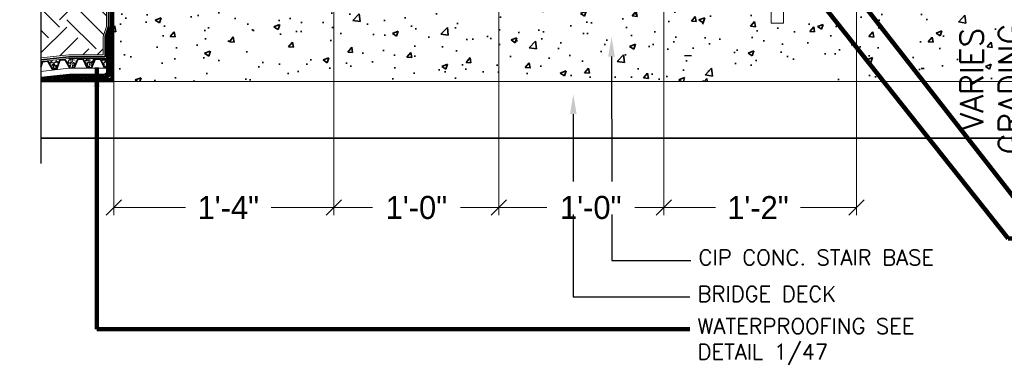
# Model space of a CAD drawing. Extents: x 1828566 to 1828596, y 711482 to 711702.
# Tile 12 of 20: x 1828581.59 to 1828587.55, y 711678.97 to 711681.06. Entities that reach past the tile are written whole.
import ezdxf

# ---------------------------------------------------------------- set-up
doc = ezdxf.new("R2010")
doc.units = 0
doc.header["$LTSCALE"] = 0.6666666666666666
doc.header["$MEASUREMENT"] = 0
doc.layers.get('0').update_dxf_attribs({"lineweight": 9})
doc.layers.get('Defpoints').update_dxf_attribs({"lineweight": 9})
for name, color, linetype, lineweight in [('SC_Scratch3', 7, 'Continuous', 35), ('SC_Scratch6', 15, 'Continuous', 18), ('SC_Scratch8', 55, 'Continuous', 18), ('SH_Text', 7, 'Continuous', 25), ('VG_P_Cells', 3, 'Continuous', 18), ('VG_P_Text', 7, 'Continuous', 25)]:
    doc.layers.add(name, color=color, linetype=linetype, lineweight=lineweight)
doc.layers.add('SC_Scratch7', color=252, linetype='Continuous', lineweight=18, transparency=0.5)
doc.styles.add('Slanted-Normal LS 0.50', font='font31.shx', dxfattribs={"height": 0.14})
doc.styles.add('Slanted-Normal LS 0.50_0', font='font31.shx')
doc.styles.add('Style-font30', font='font31.shx')
doc.dimstyles.new('(IN) 1.5-Leader', dxfattribs={"dimscale": 8, "dimtxt": 0.01083331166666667, "dimasz": 0.01499997, "dimexe": 0.006666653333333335, "dimexo": 0.004166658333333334, "dimgap": 0.001666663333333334, "dimtad": 1, "dimdec": 1, "dimlfac": 12.000024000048, "dimzin": 3, "dimdsep": 46, "dimlunit": 4, "dimtxsty": 'Style-font30', "dimblk": 'Arrowhead', "dimcen": 0.004166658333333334, "dimclrd": 256, "dimclre": 256, "dimclrt": 133, "dimadec": 0, "dimazin": 0, "dimtfac": 1, "dimtdec": 1, "dimtofl": 0, "dimtmove": 0, "dimatfit": 3, "dimfxl": 1, "dimfrac": 2, "dimtolj": 1, "dimtzin": 3, "dimlwd": -1, "dimlwe": -1, "dimarcsym": 0})
doc.dimstyles.new('Fract  Slanted', dxfattribs={"dimscale": 0.6666666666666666, "dimtxt": 0.14, "dimasz": 0.14, "dimexe": 0.07, "dimexo": 0.07, "dimgap": 0.07, "dimtad": 1, "dimdec": 3, "dimlfac": 12, "dimzin": 3, "dimdsep": 46, "dimlunit": 4, "dimtxsty": 'Slanted-Normal LS 0.50_0', "dimblk": 'OBLIQUE', "dimcen": 0.09, "dimclrd": 97, "dimclre": 97, "dimclrt": 256, "dimaunit": 1, "dimadec": 4, "dimazin": 3, "dimtfac": 1, "dimtdec": 3, "dimtofl": 0, "dimtmove": 2, "dimatfit": 1, "dimfxl": 1, "dimfrac": 1, "dimtzin": 3, "dimlwd": 0, "dimlwe": 0, "dimarcsym": 0})

# ---------------------------------------------------------------- blocks, each defined once
blk = doc.blocks.new('_Oblique')
at = {"color": 0, "linetype": 'ByBlock', "lineweight": -2}
blk.add_line((-0.5, -0.5), (0.5, 0.5), dxfattribs=at)
blk = doc.blocks.new('*D30')
at = {"layer": 'Defpoints', "color": 0, "transparency": 16777216}
for p in [(1828586.998370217, 711681.9219396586), (1828586.741529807, 711681.4645236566), (1828587.472878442, 711681.4645236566)]:
    blk.add_point(p, dxfattribs=at)
at = {"layer": 'VG_P_Text', "color": 97, "lineweight": 0, "transparency": 16777216}
for p, q in [((1828587.472878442, 711681.9219396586), (1828587.472878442, 711682.015272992)), ((1828587.045036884, 711681.9219396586), (1828587.519545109, 711681.9219396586)), ((1828586.788196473, 711681.4645236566), (1828587.519545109, 711681.4645236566)), ((1828587.472878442, 711681.4645236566), (1828587.472878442, 711681.3711903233))]:
    blk.add_line(p, q, dxfattribs=at)
at = {"layer": 'VG_P_Text', "color": 97, "lineweight": 0, "transparency": 16777216, "xscale": 0.09333333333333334, "yscale": 0.09333333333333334, "zscale": 0.09333333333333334}
for p, rotation in [((1828587.472878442, 711681.9219396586), 270), ((1828587.472878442, 711681.4645236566), 90)]:
    blk.add_blockref('_Oblique', p, dxfattribs=dict(at, rotation=rotation))
at = {"layer": 'VG_P_Text', "transparency": 16777216, "insert": (1828587.47287844, 711680.9186517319), "char_height": 0.14, "attachment_point": 5, "rotation": 90, "style": 'Slanted-Normal LS 0.50'}
blk.add_mtext('\\Fsimplex;VARIES SEE\\PGRADING PLAN', dxfattribs=at)
blk = doc.blocks.new('Arrowhead')
blk.add_line((0, 0), (-0.02116666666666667, 0))
at = {"flags": 128}
blk.add_lwpolyline([(-0.005291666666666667, 0.01058333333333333), (0, 0), (-0.005291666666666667, -0.01058333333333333)], dxfattribs=at)
blk = doc.blocks.new('*D18')
at = {"layer": 'Defpoints', "color": 0, "transparency": 16777216}
for p in [(1828584.491534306, 711681.8386064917), (1828585.491532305, 711681.255274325), (1828585.491532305, 711679.9172077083)]:
    blk.add_point(p, dxfattribs=at)
at = {"layer": 'VG_P_Text', "color": 97, "lineweight": 0, "transparency": 16777216}
for p, q in [((1828584.491534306, 711681.791939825), (1828584.491534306, 711679.8705410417)), ((1828585.491532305, 711681.2086076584), (1828585.491532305, 711679.8705410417)), ((1828584.491534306, 711679.9172077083), (1828584.781987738, 711679.9172077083)), ((1828585.491532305, 711679.9172077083), (1828585.31441198, 711679.9172077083))]:
    blk.add_line(p, q, dxfattribs=at)
at = {"layer": 'VG_P_Text', "color": 97, "lineweight": 0, "transparency": 16777216, "xscale": 0.09333333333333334, "yscale": 0.09333333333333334, "zscale": 0.09333333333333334, "rotation": 180}
blk.add_blockref('_Oblique', (1828584.491534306, 711679.9172077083), dxfattribs=at)
at = {"layer": 'VG_P_Text', "color": 97, "lineweight": 0, "transparency": 16777216, "xscale": 0.09333333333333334, "yscale": 0.09333333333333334, "zscale": 0.09333333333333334}
blk.add_blockref('_Oblique', (1828585.491532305, 711679.9172077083), dxfattribs=at)
at = {"layer": 'VG_P_Text', "transparency": 16777216, "insert": (1828585.048199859, 711679.9172077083), "char_height": 0.14, "attachment_point": 5, "style": 'Slanted-Normal LS 0.50'}
blk.add_mtext('\\Ffont30;1\'-0"', dxfattribs=at)
blk = doc.blocks.new('*D19')
at = {"layer": 'Defpoints', "color": 0, "transparency": 16777216}
for p in [(1828582.158197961, 711682.3052722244), (1828583.491536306, 711682.3386054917), (1828582.158197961, 711679.9172077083)]:
    blk.add_point(p, dxfattribs=at)
at = {"layer": 'VG_P_Text', "color": 97, "lineweight": 0, "transparency": 16777216}
for p, q in [((1828582.158197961, 711682.2586055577), (1828582.158197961, 711679.8705410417)), ((1828583.491536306, 711682.291938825), (1828583.491536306, 711679.8705410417)), ((1828582.158197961, 711679.9172077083), (1828582.591685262, 711679.9172077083)), ((1828583.491536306, 711679.9172077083), (1828583.111382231, 711679.9172077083))]:
    blk.add_line(p, q, dxfattribs=at)
at = {"layer": 'VG_P_Text', "color": 97, "lineweight": 0, "transparency": 16777216, "xscale": 0.09333333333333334, "yscale": 0.09333333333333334, "zscale": 0.09333333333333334, "rotation": 180}
blk.add_blockref('_Oblique', (1828582.158197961, 711679.9172077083), dxfattribs=at)
at = {"layer": 'VG_P_Text', "color": 97, "lineweight": 0, "transparency": 16777216, "xscale": 0.09333333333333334, "yscale": 0.09333333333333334, "zscale": 0.09333333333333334}
blk.add_blockref('_Oblique', (1828583.491536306, 711679.9172077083), dxfattribs=at)
at = {"layer": 'VG_P_Text', "transparency": 16777216, "insert": (1828582.851533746, 711679.9172077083), "char_height": 0.14, "attachment_point": 5, "style": 'Slanted-Normal LS 0.50'}
blk.add_mtext('\\Ffont30;1\'-4"', dxfattribs=at)
blk = doc.blocks.new('*D52')
at = {"layer": 'Defpoints', "color": 0, "transparency": 16777216}
for p in [(1828586.658196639, 711681.2969409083), (1828585.491532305, 711681.255274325), (1828586.658196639, 711679.9172077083)]:
    blk.add_point(p, dxfattribs=at)
at = {"layer": 'VG_P_Text', "color": 97, "lineweight": 0, "transparency": 16777216}
for p, q in [((1828586.658196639, 711681.2502742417), (1828586.658196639, 711679.8705410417)), ((1828585.491532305, 711681.2086076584), (1828585.491532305, 711679.8705410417)), ((1828585.491532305, 711679.9172077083), (1828585.803615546, 711679.9172077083)), ((1828586.658196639, 711679.9172077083), (1828586.319070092, 711679.9172077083))]:
    blk.add_line(p, q, dxfattribs=at)
at = {"layer": 'VG_P_Text', "color": 97, "lineweight": 0, "transparency": 16777216, "xscale": 0.09333333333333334, "yscale": 0.09333333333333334, "zscale": 0.09333333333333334, "rotation": 180}
blk.add_blockref('_Oblique', (1828585.491532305, 711679.9172077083), dxfattribs=at)
at = {"layer": 'VG_P_Text', "color": 97, "lineweight": 0, "transparency": 16777216, "xscale": 0.09333333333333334, "yscale": 0.09333333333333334, "zscale": 0.09333333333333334}
blk.add_blockref('_Oblique', (1828586.658196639, 711679.9172077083), dxfattribs=at)
at = {"layer": 'VG_P_Text', "transparency": 16777216, "insert": (1828586.061342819, 711679.9172077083), "char_height": 0.14, "attachment_point": 5, "style": 'Slanted-Normal LS 0.50'}
blk.add_mtext('\\Ffont30;1\'-2"', dxfattribs=at)
blk = doc.blocks.new('*D55')
at = {"layer": 'Defpoints', "color": 0, "transparency": 16777216}
for p in [(1828583.491536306, 711682.4219386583), (1828584.491534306, 711681.880273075), (1828584.491534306, 711679.9172077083)]:
    blk.add_point(p, dxfattribs=at)
at = {"layer": 'VG_P_Text', "color": 97, "lineweight": 0, "transparency": 16777216}
for p, q in [((1828583.491536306, 711682.3752719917), (1828583.491536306, 711679.8705410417)), ((1828584.491534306, 711681.8336064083), (1828584.491534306, 711679.8705410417)), ((1828583.491536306, 711679.9172077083), (1828583.725323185, 711679.9172077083)), ((1828584.491534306, 711679.9172077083), (1828584.257747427, 711679.9172077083))]:
    blk.add_line(p, q, dxfattribs=at)
at = {"layer": 'VG_P_Text', "color": 97, "lineweight": 0, "transparency": 16777216, "xscale": 0.09333333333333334, "yscale": 0.09333333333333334, "zscale": 0.09333333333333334, "rotation": 180}
blk.add_blockref('_Oblique', (1828583.491536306, 711679.9172077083), dxfattribs=at)
at = {"layer": 'VG_P_Text', "color": 97, "lineweight": 0, "transparency": 16777216, "xscale": 0.09333333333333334, "yscale": 0.09333333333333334, "zscale": 0.09333333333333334}
blk.add_blockref('_Oblique', (1828584.491534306, 711679.9172077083), dxfattribs=at)
at = {"layer": 'VG_P_Text', "transparency": 16777216, "insert": (1828583.991535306, 711679.9172077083), "char_height": 0.14, "attachment_point": 5, "style": 'Slanted-Normal LS 0.50'}
blk.add_mtext('\\Ffont30;1\'-0"', dxfattribs=at)

msp = doc.modelspace()

# ---------------------------------------------------------------- hatches: boundary and pattern name
at = {"layer": 'SC_Scratch3'}
h = msp.add_hatch(dxfattribs=at)
h.set_pattern_fill('ANSI37', color=256, style=0, pattern_type=2)
h.set_pattern_definition([(45, (1828639.621770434, 711674.4063681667), (-0.005524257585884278, 0.005524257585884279), []), (135, (1828639.621770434, 711674.4063681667), (-0.005524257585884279, -0.005524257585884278), [])])
h.paths.add_polyline_path([(1828582.142572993, 711680.9489332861), (1828582.142572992, 711680.7093504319, -0.414213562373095), (1828582.132156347, 711680.6989337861), (1828581.892573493, 711680.6989337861), (1828581.892573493, 711680.7093504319), (1828582.121739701, 711680.7093504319, 0.4142135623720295), (1828582.132156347, 711680.7197670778), (1828582.132156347, 711680.9489332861)], flags=16)
h.paths.add_polyline_path([(1828581.716267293, 711680.705815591), (1828581.716267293, 711680.6833088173), (1828582.158197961, 711680.6833088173), (1828582.158205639, 711683.3386034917), (1828582.136763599, 711683.3161729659), (1828582.136755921, 711681.0162207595), (1828582.116531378, 711680.9558673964), (1828582.116531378, 711680.7458086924, -0.414213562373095), (1828582.095698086, 711680.7249754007), (1828581.88870558, 711680.7249754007)])
h = msp.add_hatch(dxfattribs=at)
h.set_pattern_fill('AR-CONC', color=256, style=0, pattern_type=2)
h.set_pattern_definition([(49.99999999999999, (1828587.809091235, 711680.8603179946), (0.3586306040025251, -0.03137586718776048), [0.0375, -0.4125]), (355, (1828587.809091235, 711680.8603179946), (-0.06937609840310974, 0.3760956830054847), [0.03, -0.33]), (100.451444, (1828587.838977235, 711680.8577029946), (0.2892541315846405, 0.3447195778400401), [0.03186999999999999, -0.350571]), (46.18420000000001, (1828587.809091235, 711680.9603179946), (0.5336202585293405, -0.08275963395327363), [0.05625, -0.61875]), (96.63563499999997, (1828587.853559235, 711680.9534209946), (0.4673305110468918, 0.4870591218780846), [0.04780499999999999, -0.5258569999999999]), (351.184164, (1828587.809091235, 711680.9603179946), (0.4673312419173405, 0.4870593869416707), [0.04499999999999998, -0.4949999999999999]), (21, (1828587.859091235, 711680.9353179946), (0.2984540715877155, -0.2013095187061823), [0.0375, -0.4125]), (326.0000000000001, (1828587.859091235, 711680.9353179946), (0.1216571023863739, 0.3625748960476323), [0.03, -0.33]), (71.45144499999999, (1828587.883962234, 711680.9185419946), (0.4201107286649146, 0.1612653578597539), [0.03187, -0.350571]), (37.50000000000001, (1828587.809091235, 711680.8603179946), (0.006079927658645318, 0.1664469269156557), [0, -0.326, 0, -0.335, 0, -0.33125]), (7.499999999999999, (1828587.809091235, 711680.8603179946), (0.1315347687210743, 0.1972058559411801), [0, -0.191, 0, -0.3185, 0, -0.12625]), (327.5, (1828587.697591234, 711680.8603179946), (0.2669112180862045, -0.01127743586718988), [0, -0.125, 0, -0.39, 0, -0.5175]), (317.5, (1828587.647591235, 711680.8603179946), (0.291593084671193, 0.05005249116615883), [0, -0.1625, 0, -0.259, 0, -0.3675])])
h.paths.add_polyline_path([(1828585.173926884, 711680.8335662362), (1828585.153926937, 711680.8335432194), (1828585.173788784, 711680.9535659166), (1828585.193926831, 711680.8335892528)], flags=16)
h.paths.add_polyline_path([(1828582.158197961, 711682.9219376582), (1828582.158197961, 711681.3386074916)], flags=16)
edge = h.paths.add_edge_path()
edge.add_arc((1828582.095698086, 711680.7458086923), 0.02083329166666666, 270.0000000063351, 359.99999895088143, ccw=False)
edge.add_line((1828582.095698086, 711680.7249754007), (1828581.88870558, 711680.7249754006))
edge.add_line((1828581.88870558, 711680.7249754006), (1828581.716267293, 711680.7058155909))
edge.add_line((1828581.716267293, 711680.7058155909), (1828581.716267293, 711680.6833088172))
edge.add_line((1828581.716267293, 711680.6833088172), (1828582.158197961, 711680.6833088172))
edge.add_line((1828582.158197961, 711680.6833088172), (1828585.174099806, 711680.6833088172))
edge.add_line((1828585.174099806, 711680.6833088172), (1828588.615781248, 711680.6833088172))
edge.add_line((1828588.615781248, 711680.6833088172), (1828588.615781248, 711681.1103643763))
edge.add_line((1828588.615781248, 711681.1103643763), (1828588.307947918, 711681.1103643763))
edge.add_line((1828588.307947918, 711681.1103643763), (1828588.307947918, 711681.0895032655))
edge.add_line((1828588.307947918, 711681.0895032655), (1828588.282920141, 711681.0895032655))
edge.add_line((1828588.282920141, 711681.0895032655), (1828588.282920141, 711681.1729199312))
edge.add_line((1828588.282920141, 711681.1729199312), (1828588.307947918, 711681.1729199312))
edge.add_line((1828588.307947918, 711681.1729199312), (1828588.307947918, 711681.1520865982))
edge.add_line((1828588.307947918, 711681.1520865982), (1828588.615781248, 711681.1520865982))
edge.add_line((1828588.615781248, 711681.1520865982), (1828588.615781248, 711681.3811976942))
edge.add_line((1828588.615781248, 711681.3811976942), (1828588.092808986, 711681.3808488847))
edge.add_line((1828588.092808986, 711681.3808488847), (1828588.092809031, 711681.3807811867))
edge.add_line((1828588.092809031, 711681.3807811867), (1828588.092809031, 711681.0753645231))
edge.add_line((1828588.092809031, 711681.0753645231), (1828588.092807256, 711681.0750312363))
edge.add_line((1828588.092807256, 711681.0750312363), (1828588.113670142, 711681.0749200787))
edge.add_line((1828588.113670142, 711681.0749200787), (1828588.113670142, 711681.0498923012))
edge.add_line((1828588.113670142, 711681.0498923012), (1828588.030253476, 711681.0503367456))
edge.add_line((1828588.030253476, 711681.0503367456), (1828588.030253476, 711681.0753645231))
edge.add_line((1828588.030253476, 711681.0753645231), (1828588.051086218, 711681.0752535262))
edge.add_line((1828588.051086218, 711681.0752535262), (1828588.05108681, 711681.0753645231))
edge.add_line((1828588.05108681, 711681.0753645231), (1828588.05108681, 711681.3807811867))
edge.add_line((1828588.05108681, 711681.3807811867), (1828588.051086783, 711681.380821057))
edge.add_line((1828588.051086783, 711681.380821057), (1828587.991309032, 711681.3807811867))
edge.add_line((1828587.991309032, 711681.3807811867), (1828587.991309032, 711681.4227710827))
edge.add_line((1828587.991309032, 711681.4227710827), (1828587.991309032, 711681.4641145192))
edge.add_line((1828587.991309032, 711681.4641145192), (1828587.991309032, 711681.4645236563))
edge.add_line((1828587.991309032, 711681.4645236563), (1828587.658194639, 711681.4645236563))
edge.add_line((1828587.658194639, 711681.4645236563), (1828586.658196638, 711681.4645236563))
edge.add_line((1828586.658196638, 711681.4645236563), (1828586.658196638, 711681.380274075))
edge.add_line((1828586.658196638, 711681.380274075), (1828586.658196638, 711681.2969409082))
edge.add_line((1828586.658196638, 711681.2969409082), (1828586.591943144, 711681.2969409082))
edge.add_line((1828586.591943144, 711681.2969409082), (1828586.512856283, 711681.2969409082))
edge.add_line((1828586.512856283, 711681.2969409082), (1828586.215068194, 711681.2969409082))
edge.add_line((1828586.215068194, 711681.2969409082), (1828586.215068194, 711681.0370288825))
edge.add_line((1828586.215068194, 711681.0370288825), (1828586.142235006, 711681.0370288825))
edge.add_line((1828586.142235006, 711681.0370288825), (1828586.142235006, 711681.2969409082))
edge.add_line((1828586.142235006, 711681.2969409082), (1828585.720205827, 711681.2969409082))
edge.add_line((1828585.720205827, 711681.2969409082), (1828585.641118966, 711681.2969409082))
edge.add_line((1828585.641118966, 711681.2969409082), (1828585.491532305, 711681.2969409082))
edge.add_line((1828585.491532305, 711681.2969409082), (1828585.491532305, 711681.880273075))
edge.add_line((1828585.491532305, 711681.880273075), (1828585.425278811, 711681.880273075))
edge.add_line((1828585.425278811, 711681.880273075), (1828585.34619195, 711681.880273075))
edge.add_line((1828585.34619195, 711681.880273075), (1828585.111283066, 711681.880273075))
edge.add_line((1828585.111283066, 711681.880273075), (1828585.111283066, 711681.6094402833))
edge.add_line((1828585.111283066, 711681.6094402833), (1828585.038449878, 711681.6094402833))
edge.add_line((1828585.038449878, 711681.6094402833), (1828585.038449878, 711681.880273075))
edge.add_line((1828585.038449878, 711681.880273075), (1828584.720207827, 711681.880273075))
edge.add_line((1828584.720207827, 711681.880273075), (1828584.641120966, 711681.880273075))
edge.add_line((1828584.641120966, 711681.880273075), (1828584.491534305, 711681.880273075))
edge.add_line((1828584.491534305, 711681.880273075), (1828584.491534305, 711682.4219386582))
edge.add_line((1828584.491534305, 711682.4219386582), (1828584.425280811, 711682.4219386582))
edge.add_line((1828584.425280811, 711682.4219386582), (1828584.34619395, 711682.4219386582))
edge.add_line((1828584.34619395, 711682.4219386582), (1828584.111285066, 711682.4219386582))
edge.add_line((1828584.111285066, 711682.4219386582), (1828584.111285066, 711682.1761058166))
edge.add_line((1828584.111285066, 711682.1761058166), (1828584.038451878, 711682.1761058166))
edge.add_line((1828584.038451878, 711682.1761058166), (1828584.038451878, 711682.4219386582))
edge.add_line((1828584.038451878, 711682.4219386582), (1828583.720209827, 711682.4219386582))
edge.add_line((1828583.720209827, 711682.4219386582), (1828583.641122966, 711682.4219386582))
edge.add_line((1828583.641122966, 711682.4219386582), (1828583.491536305, 711682.4219386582))
edge.add_line((1828583.491536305, 711682.4219386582), (1828583.491536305, 711682.9636042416))
edge.add_line((1828583.491536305, 711682.9636042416), (1828583.425282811, 711682.9636042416))
edge.add_line((1828583.425282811, 711682.9636042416), (1828583.34619595, 711682.9636042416))
edge.add_line((1828583.34619595, 711682.9636042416), (1828582.99122739, 711682.9636042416))
edge.add_line((1828582.99122739, 711682.9636042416), (1828582.99122739, 711682.6094382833))
edge.add_line((1828582.99122739, 711682.6094382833), (1828582.918394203, 711682.6094382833))
edge.add_line((1828582.918394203, 711682.6094382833), (1828582.918394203, 711682.9636042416))
edge.add_line((1828582.918394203, 711682.9636042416), (1828582.345212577, 711682.9636042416))
edge.add_line((1828582.345212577, 711682.9636042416), (1828582.266125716, 711682.9636042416))
edge.add_line((1828582.266125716, 711682.9636042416), (1828582.158197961, 711682.9636042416))
edge.add_line((1828582.158197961, 711682.9636042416), (1828582.158197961, 711683.0469374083))
edge.add_line((1828582.158197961, 711683.0469374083), (1828582.158197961, 711683.2328397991))
edge.add_line((1828582.158197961, 711683.2328397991), (1828582.13676332, 711683.2328397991))
edge.add_line((1828582.13676332, 711683.2328397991), (1828582.136755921, 711681.0162207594))
edge.add_line((1828582.136755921, 711681.0162207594), (1828582.116531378, 711680.9558673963))
edge.add_line((1828582.116531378, 711680.9558673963), (1828582.116531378, 711680.7483086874))
edge.add_line((1828582.116531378, 711680.7483086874), (1828582.116531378, 711680.7470586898))
edge.add_line((1828582.116531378, 711680.7470586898), (1828582.116531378, 711680.745808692))
at = {"layer": 'SC_Scratch6'}
h = msp.add_hatch(dxfattribs=at)
h.set_pattern_fill('GRAVEL', color=256, style=0, pattern_type=2)
h.set_pattern_definition([(228.012788, (1828581.844347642, 711680.8398479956), (-0.3999998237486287, -0.4499998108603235), [0.006726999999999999, -0.665954]), (184.969741, (1828581.839847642, 711680.8348479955), (0.6000001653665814, 0.05000001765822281), [0.011543, -1.142795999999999]), (132.510447, (1828581.828347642, 711680.8338479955), (0.4999999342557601, -0.5499999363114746), [0.008138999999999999, -0.8058019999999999]), (267.273689, (1828581.808847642, 711680.8213479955), (0.04999998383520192, 0.9999996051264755), [0.010512, -1.040678]), (292.833654, (1828581.808347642, 711680.8108479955), (-0.2499998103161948, 0.5999995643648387), [0.010308, -1.020469]), (357.2736889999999, (1828581.812347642, 711680.8013479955), (-0.9999996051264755, 0.04999998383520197), [0.010512, -1.040678]), (37.69424000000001, (1828581.822847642, 711680.8008479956), (-0.650000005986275, -0.4999999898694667), [0.013901, -1.376242]), (72.255328, (1828581.833847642, 711680.8093479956), (0.3499999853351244, 1.09999993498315), [0.013124, -1.299316]), (121.429566, (1828581.837847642, 711680.8218479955), (-0.3999999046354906, 0.6499998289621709), [0.010548, -1.044204]), (175.236358, (1828581.832347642, 711680.8308479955), (0.5499995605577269, -0.04999996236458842), [0.012042, -0.5900380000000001]), (222.397438, (1828581.820347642, 711680.8318479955), (-0.5999996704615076, -0.5499996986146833), [0.015572, -1.541669]), (138.814075, (1828581.858347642, 711680.8208479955), (-0.349999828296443, 0.2999998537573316), [0.005315, -0.526192]), (171.469234, (1828581.854347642, 711680.8243479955), (0.650000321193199, -0.1000000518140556), [0.010112, -1.001076]), (225, (1828581.844347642, 711680.8258479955), (-6.938893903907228e-18, -0.0499999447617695), [0.007070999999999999, -0.06364]), (203.198591, (1828581.840847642, 711680.8318479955), (0.2499998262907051, 0.09999992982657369), [0.003808, -0.376981]), (291.801409, (1828581.837347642, 711680.8303479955), (-0.04999998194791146, 0.1499999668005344), [0.005385, -0.263873]), (30.963757, (1828581.839347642, 711680.8253479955), (0.1500004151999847, 0.1000002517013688), [0.008745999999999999, -0.282801]), (161.565051, (1828581.846847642, 711680.8298479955), (0.1000002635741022, -0.0500001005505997), [0.006325, -0.151789]), (16.38954, (1828581.808347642, 711680.8303479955), (0.5000002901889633, 0.1500000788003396), [0.008859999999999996, -0.8771419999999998]), (70.34617600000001, (1828581.816847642, 711680.8328479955), (-0.1999998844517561, -0.5499996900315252), [0.007433, -0.73587]), (293.198591, (1828581.846847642, 711680.8398479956), (-0.0999999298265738, 0.2499998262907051), [0.007616, -0.373173]), (343.6104599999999, (1828581.849847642, 711680.8328479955), (-0.5000002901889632, 0.1500000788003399), [0.00886, -0.877142]), (339.4439549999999, (1828581.808347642, 711680.7993479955), (-0.250000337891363, 0.1000001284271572), [0.008544, -0.418656]), (294.775141, (1828581.816347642, 711680.7963479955), (-0.2499999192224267, 0.5499998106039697), [0.007159, -0.7087319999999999]), (66.80140899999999, (1828581.847347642, 711680.7898479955), (0.09999992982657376, 0.2499998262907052), [0.007616, -0.373173]), (17.354025, (1828581.850347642, 711680.7968479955), (-0.6500000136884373, -0.2000000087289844), [0.008381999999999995, -0.8297709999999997]), (69.44395500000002, (1828581.822847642, 711680.7898479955), (-0.1000001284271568, -0.2500003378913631), [0.004272, -0.422928]), (101.309932, (1828581.844347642, 711680.7898479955), (-0.05000001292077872, 0.2000000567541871), [0.00255, -0.252401]), (165.963757, (1828581.843847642, 711680.7923479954), (0.1499998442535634, -0.04999997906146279), [0.010308, -0.195848]), (186.009006, (1828581.833847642, 711680.7948479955), (0.5000000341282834, 0.05000000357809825), [0.009552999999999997, -0.9456959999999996]), (303.690068, (1828581.839347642, 711680.8208479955), (-0.04999998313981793, 0.09999996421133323), [0.007211, -0.173066]), (353.157227, (1828581.843347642, 711680.8148479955), (0.8500001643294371, -0.1000000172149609), [0.01259, -1.246378]), (60.945396, (1828581.855847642, 711680.8133479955), (-0.2000001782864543, -0.3500003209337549), [0.005148, -0.509634]), (90, (1828581.858347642, 711680.8178479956), (-0.05, 0.05), [0.003, -0.047]), (120.256437, (1828581.832847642, 711680.7963479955), (0.2000000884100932, -0.3500001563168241), [0.006945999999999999, -0.6876760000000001]), (48.012788, (1828581.829347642, 711680.8023479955), (0.3999998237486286, 0.4499998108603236), [0.013454, -0.6592279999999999]), (0, (1828581.838347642, 711680.8123479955), (0.05, 0.05), [0.013, -0.03700000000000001]), (325.304846, (1828581.851347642, 711680.8123479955), (0.5000003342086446, -0.3500002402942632), [0.007905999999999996, -0.7826639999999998]), (254.054604, (1828581.857847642, 711680.8078479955), (-0.05000004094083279, -0.2000001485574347), [0.00728, -0.356725]), (207.645975, (1828581.855847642, 711680.8008479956), (-0.949999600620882, -0.4999997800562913), [0.011853, -1.173474]), (175.426079, (1828581.845347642, 711680.7953479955), (-0.6499998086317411, 0.04999998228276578), [0.01254, -1.241454])])
h.paths.add_polyline_path([(1828581.885705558, 711680.8217948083), (1828581.716267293, 711680.8029683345), (1828581.716267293, 711680.7718895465), (1828581.726615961, 711680.8025050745), (1828581.758289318, 711680.8050863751), (1828581.785768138, 711680.7549055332), (1828581.801381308, 711680.7569203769), (1828581.813391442, 711680.7586461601), (1828581.831371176, 711680.8118374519), (1828581.863044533, 711680.8144187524), (1828581.890523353, 711680.7642379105), (1828581.906196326, 711680.7655239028), (1828581.918307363, 711680.7655239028), (1828581.940576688, 711680.8170667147), (1828581.972355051, 711680.8170492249), (1828581.995638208, 711680.7647893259), (1828582.011363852, 711680.7647893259), (1828582.023474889, 711680.7662584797), (1828582.045744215, 711680.8178012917), (1828582.077522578, 711680.8177838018), (1828582.100805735, 711680.7655239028), (1828582.116531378, 711680.7655239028), (1828582.116531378, 711680.8217892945)])
at = {"layer": 'SC_Scratch7'}
h = msp.add_hatch(dxfattribs=at)
h.set_pattern_fill('EARTH', color=256, angle=45, style=0)
h.set_pattern_definition([(45, (1828581.828735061, 711681.4103628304), (0, 0.3535533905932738), [0.25, -0.25]), (45, (1828581.7624438, 711681.4766540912), (0, 0.3535533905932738), [0.25, -0.25]), (45, (1828581.69615254, 711681.5429453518), (0, 0.3535533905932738), [0.25, -0.25]), (135, (1828581.69615254, 711681.5871395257), (-0.3535533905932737, 2.775557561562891e-17), [0.25, -0.25]), (135, (1828581.7624438, 711681.6534307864), (-0.3535533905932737, 2.775557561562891e-17), [0.25, -0.25]), (135, (1828581.828735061, 711681.7197220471), (-0.3535533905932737, 2.775557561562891e-17), [0.25, -0.25])])
edge = h.paths.add_edge_path()
edge.add_arc((1828582.161630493, 711683.3138657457), 0.02497369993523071, 97.90007526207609, 174.6991131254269, ccw=False)
edge.add_line((1828582.158197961, 711683.3386034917), (1828582.158197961, 711683.505269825))
edge.add_line((1828582.158197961, 711683.505269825), (1828582.158197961, 711683.5461008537))
edge.add_line((1828582.158197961, 711683.5461008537), (1828582.155822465, 711683.5458563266))
edge.add_line((1828582.155822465, 711683.5458563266), (1828582.116094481, 711683.5417668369))
edge.add_line((1828582.116094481, 711683.5417668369), (1828582.085855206, 711683.5407592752))
edge.add_line((1828582.085855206, 711683.5407592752), (1828582.063679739, 711683.5457970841))
edge.add_line((1828582.063679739, 711683.5457970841), (1828582.029408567, 711683.5347139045))
edge.add_line((1828582.029408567, 711683.5347139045), (1828582.01428893, 711683.5306836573))
edge.add_line((1828582.01428893, 711683.5306836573), (1828581.991105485, 711683.5437819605))
edge.add_line((1828581.991105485, 711683.5437819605), (1828581.962882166, 711683.5457970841))
edge.add_line((1828581.962882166, 711683.5457970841), (1828581.959221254, 711683.5447515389))
edge.add_line((1828581.959221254, 711683.5447515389), (1828581.959163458, 711683.5434319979))
edge.add_line((1828581.959163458, 711683.5434319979), (1828581.958987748, 711683.5446848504))
edge.add_line((1828581.958987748, 711683.5446848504), (1828581.934658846, 711683.5377365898))
edge.add_line((1828581.934658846, 711683.5377365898), (1828581.905427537, 711683.5468046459))
edge.add_line((1828581.905427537, 711683.5468046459), (1828581.878348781, 711683.5436202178))
edge.add_line((1828581.878348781, 711683.5436202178), (1828581.878208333, 711683.5422189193))
edge.add_line((1828581.878208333, 711683.5422189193), (1828581.877887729, 711683.5435659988))
edge.add_line((1828581.877887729, 711683.5435659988), (1828581.871156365, 711683.5427743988))
edge.add_line((1828581.871156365, 711683.5427743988), (1828581.838901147, 711683.5367290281))
edge.add_line((1828581.838901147, 711683.5367290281), (1828581.821765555, 711683.5457970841))
edge.add_line((1828581.821765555, 711683.5457970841), (1828581.785714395, 711683.5406490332))
edge.add_line((1828581.785714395, 711683.5406490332), (1828581.779430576, 711683.5397517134))
edge.add_line((1828581.779430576, 711683.5397517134), (1828581.739446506, 711683.5403309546))
edge.add_line((1828581.739446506, 711683.5403309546), (1828581.739428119, 711683.5401393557))
edge.add_line((1828581.739428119, 711683.5401393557), (1828581.739390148, 711683.540331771))
edge.add_line((1828581.739390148, 711683.540331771), (1828581.716267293, 711683.5406667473))
edge.add_line((1828581.716267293, 711683.5406667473), (1828581.716267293, 711682.1676923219))
edge.add_line((1828581.716267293, 711682.1676923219), (1828581.587479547, 711682.1208174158))
edge.add_line((1828581.587479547, 711682.1208174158), (1828581.84505504, 711682.0270676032))
edge.add_line((1828581.84505504, 711682.0270676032), (1828581.716267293, 711681.980192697))
edge.add_line((1828581.716267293, 711681.980192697), (1828581.716267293, 711680.8250443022))
edge.add_line((1828581.716267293, 711680.8250443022), (1828581.885705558, 711680.8438707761))
edge.add_line((1828581.885705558, 711680.8438707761), (1828582.093864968, 711680.8438658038))
edge.add_line((1828582.093864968, 711680.8438658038), (1828582.093864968, 711680.9558673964))
edge.add_line((1828582.093864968, 711680.9558673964), (1828582.114089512, 711681.0162207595))
edge.add_line((1828582.114089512, 711681.0162207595), (1828582.11408993, 711681.1416412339))
edge.add_line((1828582.11408993, 711681.1416412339), (1828582.114096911, 711683.2328397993))
edge.add_line((1828582.114096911, 711683.2328397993), (1828582.095097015, 711683.2328397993))
edge.add_line((1828582.095097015, 711683.2328397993), (1828582.095097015, 711683.3161729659))
edge.add_line((1828582.095097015, 711683.3161729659), (1828582.115930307, 711683.3161729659))
edge.add_line((1828582.115930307, 711683.3161729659), (1828582.136763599, 711683.3161729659))
at = {"layer": 'SH_Text'}
for points in [[(1828585.153926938, 711680.8335432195), (1828585.173788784, 711680.9535659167), (1828585.193926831, 711680.8335892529)], [(1828584.922229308, 711680.4847247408), (1828584.942229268, 711680.6047245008), (1828584.962229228, 711680.4847247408)]]:
    msp.add_hatch(color=256, dxfattribs=at).paths.add_polyline_path(points)

# ---------------------------------------------------------------- linework, layer by layer
at = {"layer": 'SC_Scratch3'}
for p, q in [((1828582.136755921, 711683.3161729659), (1828582.136755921, 711681.0162207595)), ((1828582.136755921, 711681.0162207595), (1828582.116531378, 711680.9558673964)), ((1828582.116531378, 711680.7458086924), (1828582.116531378, 711680.9558673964)), ((1828582.132156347, 711680.7197670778), (1828582.132156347, 711680.9489332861)), ((1828582.142572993, 711680.9489332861), (1828582.132156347, 711680.9489332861)), ((1828582.142572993, 711680.7093504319), (1828582.142572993, 711680.9489332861)), ((1828581.716267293, 711680.8131113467), (1828581.885705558, 711680.8319378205)), ((1828581.885705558, 711680.8319378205), (1828582.105909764, 711680.8319325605)), ((1828581.716267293, 711680.705815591), (1828581.88870558, 711680.7249754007)), ((1828581.88870558, 711680.7249754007), (1828582.095698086, 711680.7249754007)), ((1828581.892573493, 711680.7093504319), (1828582.121739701, 711680.7093504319)), ((1828581.892573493, 711680.6989337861), (1828581.892573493, 711680.7093504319)), ((1828581.892573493, 711680.6989337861), (1828582.132156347, 711680.6989337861)), ((1828588.658282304, 711680.3386094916), (1828581.716267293, 711680.3386094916))]:
    msp.add_line(p, q, dxfattribs=at)
at = {"layer": 'SC_Scratch3', "flags": 128}
for points in [[(1828582.126122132, 711681.0162207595), (1828582.12612981, 711683.3161729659)], [(1828582.105897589, 711680.8319325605), (1828582.105897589, 711680.9558673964), (1828582.126122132, 711681.0162207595)], [(1828581.906196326, 711680.7655239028), (1828581.890523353, 711680.7642379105), (1828581.863044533, 711680.8144187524), (1828581.831371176, 711680.8118374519), (1828581.813391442, 711680.7586461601), (1828581.801381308, 711680.7569203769)], [(1828582.011363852, 711680.7647893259), (1828581.995638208, 711680.7647893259), (1828581.972355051, 711680.8170492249), (1828581.940576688, 711680.8170667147), (1828581.918307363, 711680.7655239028), (1828581.906196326, 711680.7655239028)], [(1828582.116531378, 711680.7655239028), (1828582.100805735, 711680.7655239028), (1828582.077522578, 711680.8177838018), (1828582.045744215, 711680.8178012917), (1828582.023474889, 711680.7662584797), (1828582.011363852, 711680.7647893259)], [(1828581.801381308, 711680.7569203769), (1828581.785768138, 711680.7549055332), (1828581.758289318, 711680.8050863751), (1828581.726615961, 711680.8025050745), (1828581.716267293, 711680.7718895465)], [(1828582.158197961, 711680.6833088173), (1828581.716267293, 711680.6833088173)]]:
    msp.add_lwpolyline(points, dxfattribs=at)
at = {"layer": 'SC_Scratch3'}
for centre, radius, end in [((1828582.095698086, 711680.7458086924), 0.02083329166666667, 359.9999999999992), ((1828582.121739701, 711680.7197670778), 0.01041664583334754, 359.9999999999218), ((1828582.132156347, 711680.7093504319), 0.0104166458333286, 2.605510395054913e-11)]:
    msp.add_arc(centre, radius, 270, end, dxfattribs=at)
at = {"layer": 'SC_Scratch6', "flags": 128}
msp.add_lwpolyline([(1828581.885705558, 711680.8217948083), (1828581.716267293, 711680.8029683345), (1828581.716267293, 711680.7718895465), (1828581.726615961, 711680.8025050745), (1828581.758289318, 711680.8050863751), (1828581.785768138, 711680.7549055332), (1828581.801381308, 711680.7569203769), (1828581.813391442, 711680.7586461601), (1828581.831371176, 711680.8118374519), (1828581.863044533, 711680.8144187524), (1828581.890523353, 711680.7642379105), (1828581.906196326, 711680.7655239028), (1828581.918307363, 711680.7655239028), (1828581.940576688, 711680.8170667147), (1828581.972355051, 711680.8170492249), (1828581.995638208, 711680.7647893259), (1828582.011363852, 711680.7647893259), (1828582.023474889, 711680.7662584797), (1828582.045744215, 711680.8178012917), (1828582.077522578, 711680.8177838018), (1828582.100805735, 711680.7655239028), (1828582.116531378, 711680.7655239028), (1828582.116531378, 711680.8217892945), (1828581.885705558, 711680.8217948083)], close=True, dxfattribs=at)
at = {"layer": 'SC_Scratch8', "flags": 128}
msp.add_lwpolyline([(1828581.716267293, 711681.980192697), (1828581.716267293, 711680.8250443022), (1828581.885705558, 711680.8438707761), (1828582.093864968, 711680.8438658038), (1828582.093864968, 711680.9558673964), (1828582.114089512, 711681.0162207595), (1828582.11408993, 711681.1416412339)], dxfattribs=at)
at = {"layer": 'SH_Text'}
msp.add_line((1828585.658198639, 711680.8386084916), (1828585.616532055, 711680.8386084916), dxfattribs=at)
at = {"layer": 'SH_Text', "linetype": 'Continuous', "flags": 128}
msp.add_lwpolyline([(1828581.716267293, 711683.7415264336), (1828581.716267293, 711682.1676923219), (1828581.587479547, 711682.1208174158), (1828581.84505504, 711682.0270676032), (1828581.716267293, 711681.980192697), (1828581.716267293, 711680.1851158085)], dxfattribs=at)
at = {"layer": 'SH_Text', "flags": 128}
for points in [[(1828585.173926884, 711680.8335662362), (1828585.174798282, 711680.0763823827)], [(1828584.942229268, 711680.4847247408), (1828584.942229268, 711680.0763823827)], [(1828584.942229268, 711679.8753841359), (1828584.942229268, 711679.3750682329), (1828585.648113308, 711679.3750682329)], [(1828585.175029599, 711679.8753841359), (1828585.175350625, 711679.5964345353), (1828585.6538894, 711679.5967433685)]]:
    msp.add_lwpolyline(points, dxfattribs=at)
at = {"layer": 'VG_P_Cells'}
for p, q in [((1828582.158205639, 711683.0469374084), (1828582.158241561, 711680.6833088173)), ((1828581.716267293, 711680.8250443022), (1828581.885705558, 711680.8438707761)), ((1828581.716267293, 711680.8029683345), (1828581.885705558, 711680.8217948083)), ((1828581.885705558, 711680.8438707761), (1828582.093864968, 711680.8438658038)), ((1828581.885705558, 711680.8217948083), (1828582.116531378, 711680.8217892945)), ((1828581.716267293, 711680.7437227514), (1828581.885705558, 711680.7625492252)), ((1828581.885705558, 711680.7625492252), (1828582.116531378, 711680.7625437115)), ((1828588.658282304, 711680.6833088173), (1828581.716267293, 711680.6833088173))]:
    msp.add_line(p, q, dxfattribs=at)
at = {"layer": 'VG_P_Cells', "flags": 128}
for points in [[(1828582.114089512, 711681.0162207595), (1828582.114097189, 711683.3161729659)], [(1828582.136755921, 711681.0162207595), (1828582.136763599, 711683.3161729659), (1828582.138021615, 711683.32200863), (1828582.140586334, 711683.3273130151), (1828582.143060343, 711683.3305641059), (1828582.145425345, 711683.3328678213), (1828582.148777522, 711683.3352780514), (1828582.152862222, 711683.3372495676), (1828582.158197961, 711683.3386024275)], [(1828581.716267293, 711680.705815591), (1828581.88870558, 711680.7249754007), (1828582.098168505, 711680.7251223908), (1828582.101475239, 711680.7257924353), (1828582.107519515, 711680.7286541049), (1828582.10948145, 711680.730186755), (1828582.112014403, 711680.7328547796), (1828582.113786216, 711680.7354720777), (1828582.11484702, 711680.7376023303), (1828582.115393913, 711680.7390189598), (1828582.115393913, 711680.7390189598), (1828582.116390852, 711680.743393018), (1828582.116531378, 711680.7458086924), (1828582.116531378, 711680.9558673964), (1828582.136755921, 711681.0162207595)], [(1828582.093864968, 711680.8438658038), (1828582.093864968, 711680.9558673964), (1828582.114089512, 711681.0162207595)]]:
    msp.add_lwpolyline(points, dxfattribs=at)
msp.add_lwpolyline([(1828586.142235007, 711681.578694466), (1828586.215068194, 711681.578694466), (1828586.215068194, 711681.0370288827), (1828586.142235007, 711681.0370288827), (1828586.142235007, 711681.578694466)], close=True, dxfattribs=at)

# ---------------------------------------------------------------- texts
at = {"layer": 'SH_Text', "char_height": 0.0937498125, "width": 1.900168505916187, "attachment_point": 1, "style": 'Style-font30'}
for s, insert in [('\\Fsimplex;\\A1;CIP CONC. STAIR BASE', (1828585.701442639, 711679.6619572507)), ('\\Fsimplex;BRIDGE DECK ', (1828585.695666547, 711679.440282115)), ('\\Fsimplex;WATERPROOFING SEE DETAIL 1/47', (1828585.695666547, 711679.2455234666))]:
    msp.add_mtext(s, dxfattribs=dict(at, insert=insert))

# ---------------------------------------------------------------- dimensions: what is measured, and where the dimension line sits
at = {"layer": 'VG_P_Text'}
for base, p1, p2, picture, middle in [((1828584.491534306, 711679.9172077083), (1828583.491536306, 711682.4219386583), (1828584.491534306, 711681.880273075), '*D55', (1828583.991535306, 711679.9172077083)), ((1828585.491532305, 711679.9172077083), (1828584.491534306, 711681.8386064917), (1828585.491532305, 711681.255274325), '*D18', (1828585.048199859, 711679.9172077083)), ((1828586.658196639, 711679.9172077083), (1828585.491532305, 711681.255274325), (1828586.658196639, 711681.2969409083), '*D52', (1828586.061342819, 711679.9172077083))]:
    dim = msp.add_linear_dim(base=base, p1=p1, p2=p2, text='\\Ffont30;<>', dimstyle='Fract  Slanted', override={"dimtxsty": 'Slanted-Normal LS 0.50'}, dxfattribs=at)
    dim.commit()
    dim.dimension.update_dxf_attribs({"geometry": picture, "text_midpoint": middle, "dimtype": 160})
for base, p1, p2, angle, text, picture, middle in [((1828582.158197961, 711679.9172077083), (1828583.491536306, 711682.3386054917), (1828582.158197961, 711682.3052722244), 180, '\\Ffont30;<>', '*D19', (1828582.851533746, 711679.9172077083)), ((1828587.472878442, 711681.4645236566), (1828586.998370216, 711681.9219396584), (1828586.741529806, 711681.4645236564), 270, '\\Fsimplex;VARIES SEE\\PGRADING PLAN', '*D30', (1828587.47287844, 711680.9186517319))]:
    dim = msp.add_linear_dim(base=base, p1=p1, p2=p2, angle=angle, text=text, dimstyle='Fract  Slanted', override={"dimtxsty": 'Slanted-Normal LS 0.50'}, dxfattribs=at)
    dim.commit()
    dim.dimension.update_dxf_attribs({"geometry": picture, "text_midpoint": middle, "dimtype": 160})

# ---------------------------------------------------------------- leaders
at = {"layer": 'SH_Text'}
for points in [[(1828586.343015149, 711681.2890490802), (1828587.577229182, 711679.730698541), (1828588.054280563, 711679.730698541)], [(1828586.591943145, 711681.287707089), (1828587.643486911, 711679.9390314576), (1828588.054280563, 711679.9390314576)], [(1828582.05477959, 711680.7682746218), (1828582.05477959, 711679.1803095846), (1828585.648113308, 711679.1803095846)]]:
    msp.add_leader(points, dimstyle='(IN) 1.5-Leader', override={"dimclrd": 0, "dimlwd": 65534}, dxfattribs=at)

doc.saveas('drawing.dxf')
